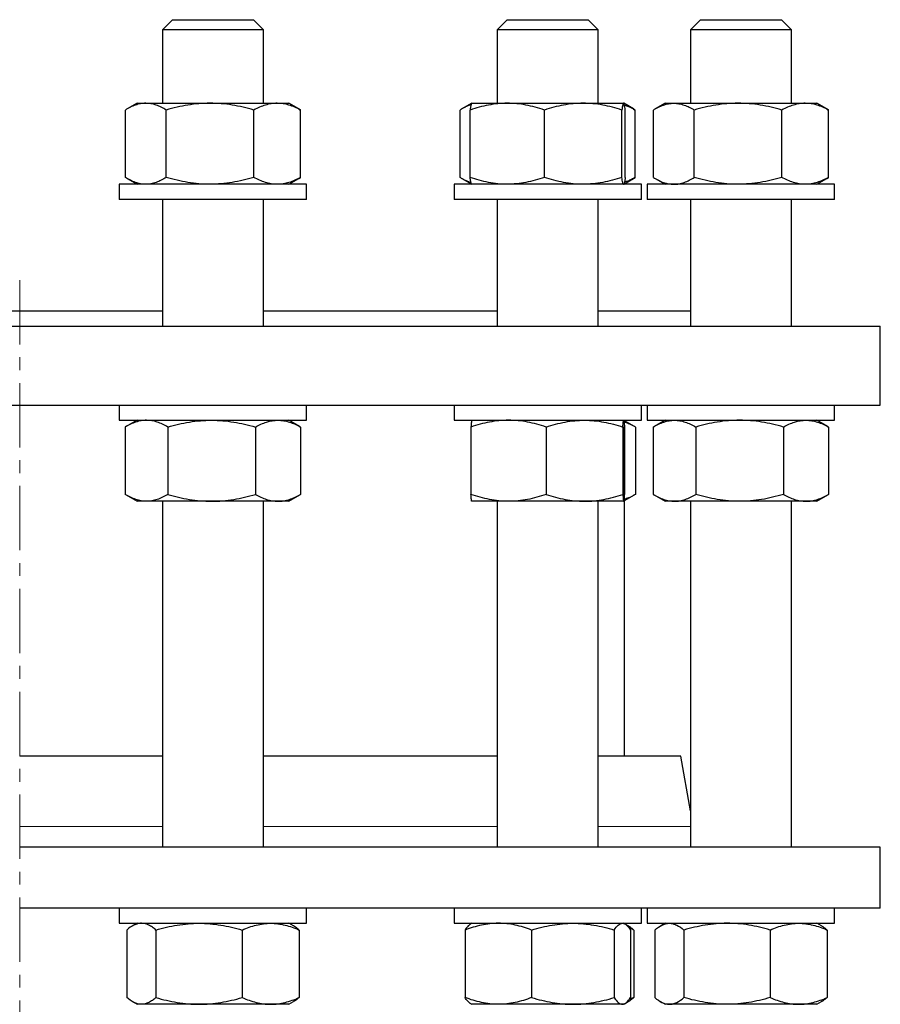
# Model space of a CAD drawing. Header units: millimetres. Extents: x 16 to 817, y 38 to 823.
# Tile 4 of 9: x 199 to 369, y 203 to 398. Entities that reach past the tile are written whole.
import ezdxf

# ---------------------------------------------------------------- set-up
doc = ezdxf.new("R2010")
doc.units = ezdxf.units.MM
doc.linetypes.add('CENTERX2', pattern=[20.32, 12.7, -2.54, 2.54, -2.54])
doc.layers.add('FORMAT', color=7, linetype='Continuous')

msp = doc.modelspace()

# ---------------------------------------------------------------- linework, layer by layer
at = {"color": 7, "linetype": 'Continuous', "lineweight": 25}
for p, q in [((228.83, 397.65), (226.83, 395.65)), ((228.83, 397.65), (240.72, 397.65)), ((240.72, 397.65), (244.83, 397.65)), ((246.83, 395.65), (244.83, 397.65)), ((294.95, 397.65), (292.95, 395.65)), ((294.95, 397.65), (309.82, 397.65)), ((309.82, 397.65), (310.95, 397.65)), ((312.95, 395.65), (310.95, 397.65)), ((333.13, 397.65), (331.13, 395.65)), ((333.13, 397.65), (349.12, 397.65)), ((349.12, 397.65), (349.13, 397.65)), ((351.13, 395.65), (349.13, 397.65)), ((226.83, 395.65), (226.83, 381.15)), ((241.7, 395.65), (226.83, 395.65)), ((246.83, 395.65), (241.7, 395.65)), ((246.83, 381.15), (246.83, 395.65)), ((292.95, 395.65), (292.95, 381.15)), ((311.53, 395.65), (292.95, 395.65)), ((312.95, 395.65), (311.53, 395.65)), ((312.95, 381.15), (312.95, 395.65)), ((331.13, 395.65), (331.13, 381.15)), ((351.13, 395.65), (331.13, 395.65)), ((351.13, 381.15), (351.13, 395.65)), ((221.83, 381.15), (219.86, 380.02)), ((221.83, 381.15), (223.56, 381.15)), ((223.56, 381.15), (236.26, 381.15)), ((236.26, 381.15), (249.52, 381.15)), ((249.52, 381.15), (251.83, 381.15)), ((253.79, 380.02), (251.83, 381.15)), ((287.94, 381.14), (285.99, 380.02)), ((287.95, 381.15), (287.94, 381.14)), ((287.95, 381.15), (294.96, 381.15)), ((294.96, 381.15), (309.95, 381.15)), ((309.95, 381.15), (317.94, 381.15)), ((317.94, 381.15), (317.95, 381.15)), ((317.97, 381.14), (317.95, 381.15)), ((319.91, 380.02), (317.97, 381.14)), ((326.13, 381.15), (324.16, 380.02)), ((326.13, 381.15), (327.86, 381.15)), ((327.86, 381.15), (340.55, 381.15)), ((340.55, 381.15), (353.82, 381.15)), ((353.82, 381.15), (356.13, 381.15)), ((358.09, 380.02), (356.13, 381.15)), ((219.52, 366.49), (219.52, 379.81)), ((227.6, 366.49), (227.6, 379.81)), ((244.91, 366.49), (244.91, 379.81)), ((253.79, 380.01), (254.13, 379.81)), ((254.13, 366.49), (254.13, 379.81)), ((285.64, 366.49), (285.64, 379.81)), ((287.63, 366.49), (287.63, 379.81)), ((302.29, 366.49), (302.29, 379.81)), ((317.61, 366.49), (317.61, 379.81)), ((318.27, 366.49), (318.27, 379.81)), ((319.91, 380.01), (320.26, 379.81)), ((320.26, 366.49), (320.26, 379.81)), ((323.82, 366.49), (323.82, 379.81)), ((331.9, 366.49), (331.9, 379.81)), ((349.21, 366.49), (349.21, 379.81)), ((358.09, 380.01), (358.43, 379.81)), ((358.43, 366.49), (358.43, 379.81)), ((219.86, 366.28), (221.83, 365.15)), ((251.83, 365.15), (253.79, 366.28)), ((253.79, 366.29), (254.13, 366.49)), ((285.99, 366.28), (287.94, 365.16)), ((317.97, 365.16), (319.91, 366.28)), ((319.91, 366.29), (320.26, 366.49)), ((324.16, 366.28), (326.13, 365.15)), ((356.13, 365.15), (358.09, 366.28)), ((358.09, 366.29), (358.43, 366.49)), ((218.33, 365.15), (218.33, 362.15)), ((252.85, 365.15), (218.33, 365.15)), ((255.33, 365.15), (252.85, 365.15)), ((255.33, 362.15), (255.33, 365.15)), ((284.45, 365.15), (284.45, 362.15)), ((321.45, 365.15), (284.45, 365.15)), ((287.94, 365.16), (287.95, 365.15)), ((317.95, 365.15), (317.97, 365.16)), ((321.45, 362.15), (321.45, 365.15)), ((322.63, 365.15), (322.63, 362.15)), ((359.63, 365.15), (322.63, 365.15)), ((359.63, 362.15), (359.63, 365.15)), ((252.85, 362.15), (218.33, 362.15)), ((226.83, 362.15), (226.83, 337.15)), ((246.83, 337.15), (246.83, 362.15)), ((255.33, 362.15), (252.85, 362.15)), ((321.45, 362.15), (284.45, 362.15)), ((292.95, 362.15), (292.95, 337.15)), ((312.95, 337.15), (312.95, 362.15)), ((359.63, 362.15), (322.63, 362.15)), ((331.13, 362.15), (331.13, 337.15)), ((351.13, 337.15), (351.13, 362.15)), ((170.48, 340.15), (226.83, 340.15)), ((246.83, 340.15), (292.95, 340.15)), ((312.95, 340.15), (331.13, 340.15)), ((28.65, 337.15), (368.65, 337.15)), ((368.65, 321.55), (368.65, 337.15)), ((28.65, 321.55), (368.65, 321.55)), ((218.33, 321.55), (218.33, 318.55)), ((255.33, 318.55), (255.33, 321.55)), ((284.45, 321.55), (284.45, 318.55)), ((321.45, 318.55), (321.45, 321.55)), ((322.63, 321.55), (322.63, 318.55)), ((359.63, 318.55), (359.63, 321.55)), ((218.33, 318.55), (222.16, 318.55)), ((219.51, 317.21), (219.51, 303.89)), ((221.83, 318.55), (219.68, 317.31)), ((222.16, 318.55), (255.33, 318.55)), ((227.89, 317.21), (227.89, 303.89)), ((245.21, 317.21), (245.21, 303.89)), ((253.97, 317.31), (251.83, 318.55)), ((254.14, 317.21), (253.97, 317.31)), ((254.14, 317.21), (254.14, 303.89)), ((284.45, 318.55), (295.89, 318.55)), ((287.79, 317.21), (287.79, 303.89)), ((295.89, 318.55), (321.45, 318.55)), ((302.63, 317.21), (302.63, 303.89)), ((317.79, 317.21), (317.79, 303.89)), ((318.11, 317.21), (318.11, 303.89)), ((318.15, 252.21), (318.15, 318.55)), ((320.09, 317.31), (318.15, 318.43)), ((320.27, 317.21), (320.09, 317.31)), ((320.27, 317.21), (320.27, 303.89)), ((322.63, 318.55), (343.56, 318.55)), ((323.81, 317.21), (323.81, 303.89)), ((326.13, 318.55), (323.98, 317.31)), ((332.19, 317.21), (332.19, 303.89)), ((343.56, 318.55), (359.63, 318.55)), ((349.51, 317.21), (349.51, 303.89)), ((358.27, 317.31), (356.13, 318.55)), ((358.44, 317.21), (358.26, 317.31)), ((358.44, 317.21), (358.44, 303.89)), ((219.68, 303.79), (221.83, 302.55)), ((251.83, 302.55), (253.97, 303.79)), ((254.14, 303.89), (253.97, 303.79)), ((318.15, 302.67), (320.09, 303.79)), ((320.27, 303.89), (320.09, 303.79)), ((323.98, 303.79), (326.13, 302.55)), ((356.13, 302.55), (358.27, 303.79)), ((358.44, 303.89), (358.26, 303.79)), ((223.7, 302.55), (221.83, 302.55)), ((236.55, 302.55), (223.7, 302.55)), ((226.83, 302.55), (226.83, 234.21)), ((249.68, 302.55), (236.55, 302.55)), ((246.83, 234.21), (246.83, 302.55)), ((251.83, 302.55), (249.68, 302.55)), ((295.21, 302.55), (287.95, 302.55)), ((292.95, 302.55), (292.95, 234.21)), ((310.21, 302.55), (295.21, 302.55)), ((317.95, 302.55), (310.21, 302.55)), ((312.95, 234.21), (312.95, 302.55)), ((328, 302.55), (326.13, 302.55)), ((340.85, 302.55), (328, 302.55)), ((331.13, 302.55), (331.13, 234.21)), ((353.97, 302.55), (340.85, 302.55)), ((351.13, 234.21), (351.13, 302.55)), ((356.13, 302.55), (353.97, 302.55)), ((226.83, 252.21), (198.65, 252.21)), ((292.95, 252.21), (246.83, 252.21)), ((329.23, 252.21), (312.95, 252.21)), ((331.13, 241.44), (329.23, 252.21)), ((368.65, 234.21), (198.65, 234.21)), ((368.65, 222.21), (368.65, 234.21)), ((368.65, 222.21), (198.65, 222.21)), ((218.33, 222.21), (218.33, 219.21)), ((255.33, 219.21), (255.33, 222.21)), ((284.45, 222.21), (284.45, 219.21)), ((321.45, 219.21), (321.45, 222.21)), ((322.63, 222.21), (322.63, 219.21)), ((359.63, 219.21), (359.63, 222.21)), ((218.33, 219.21), (222.16, 219.21)), ((219.8, 217.87), (219.8, 204.55)), ((221.83, 219.21), (220.92, 218.69)), ((222.16, 219.21), (255.33, 219.21)), ((225.57, 217.87), (225.57, 204.55)), ((242.6, 217.87), (242.6, 204.55)), ((252.74, 218.68), (251.83, 219.21)), ((253.86, 217.87), (253.86, 204.55)), ((284.45, 219.21), (295.89, 219.21)), ((286.62, 217.87), (286.62, 204.55)), ((287.95, 219.21), (287.69, 219.06)), ((295.89, 219.21), (321.45, 219.21)), ((299.78, 217.87), (299.78, 204.55)), ((316.11, 217.87), (316.11, 204.55)), ((318.21, 219.06), (317.95, 219.21)), ((318.86, 218.68), (318.26, 219.03)), ((319.28, 217.87), (319.28, 204.55)), ((319.98, 217.87), (319.98, 204.55)), ((322.63, 219.21), (343.56, 219.21)), ((324.1, 217.87), (324.1, 204.55)), ((326.13, 219.21), (325.21, 218.68)), ((329.87, 217.87), (329.87, 204.55)), ((343.56, 219.21), (359.63, 219.21)), ((346.9, 217.87), (346.9, 204.55)), ((357.04, 218.68), (356.13, 219.21)), ((358.15, 217.87), (358.15, 204.55)), ((220.92, 203.74), (221.83, 203.21)), ((222.68, 203.21), (221.83, 203.21)), ((234.08, 203.21), (222.68, 203.21)), ((248.23, 203.21), (234.08, 203.21)), ((251.83, 203.21), (248.23, 203.21)), ((251.83, 203.21), (252.74, 203.74)), ((287.69, 203.36), (287.95, 203.21)), ((293.2, 203.21), (287.95, 203.21)), ((307.95, 203.21), (293.2, 203.21)), ((317.7, 203.21), (307.95, 203.21)), ((317.95, 203.21), (317.7, 203.21)), ((317.95, 203.21), (318.21, 203.36)), ((318.26, 203.39), (318.86, 203.74)), ((325.21, 203.74), (326.13, 203.21)), ((326.98, 203.21), (326.13, 203.21)), ((338.38, 203.21), (326.98, 203.21)), ((352.53, 203.21), (338.38, 203.21)), ((356.13, 203.21), (352.53, 203.21)), ((356.13, 203.21), (357.04, 203.74))]:
    msp.add_line(p, q, dxfattribs=at)
at = {"color": 8, "linetype": 'Continuous', "lineweight": 18}
for p, q in [((198.65, 238.34), (226.83, 238.34)), ((246.83, 238.34), (292.95, 238.34)), ((312.95, 238.34), (331.13, 238.34))]:
    msp.add_line(p, q, dxfattribs=at)
at = {"color": 7, "linetype": 'Continuous', "lineweight": 25}
for points, knots in [([(223.56, 381.15), (223.22, 381.15), (222.87, 381.12), (222.19, 380.99), (221.85, 380.9), (220.84, 380.55), (220.18, 380.22), (219.52, 379.81)], [0, 0, 0, 0, 0.25, 0.25, 0.5, 0.5, 1, 1, 1, 1]), ([(227.6, 379.81), (226.94, 380.22), (226.28, 380.56), (224.93, 381.02), (224.25, 381.15), (223.56, 381.15)], [0, 0, 0, 0, 0.5, 0.5, 1, 1, 1, 1]), ([(236.26, 381.15), (235.52, 381.15), (234.78, 381.12), (233.32, 380.99), (232.6, 380.9), (230.44, 380.55), (229.01, 380.22), (227.6, 379.81)], [0, 0, 0, 0, 0.25, 0.25, 0.5, 0.5, 1, 1, 1, 1]), ([(244.91, 379.81), (243.49, 380.22), (242.07, 380.56), (239.19, 381.02), (237.73, 381.15), (236.26, 381.15)], [0, 0, 0, 0, 0.5, 0.5, 1, 1, 1, 1]), ([(249.52, 381.15), (249.13, 381.15), (248.74, 381.12), (247.96, 380.99), (247.57, 380.9), (246.41, 380.55), (245.66, 380.21), (244.91, 379.81)], [0, 0, 0, 0, 0.25, 0.25, 0.5, 0.5, 1, 1, 1, 1]), ([(254.13, 379.81), (253.76, 380.01), (253.38, 380.2), (252.62, 380.53), (252.23, 380.67), (251.08, 381.02), (250.3, 381.15), (249.52, 381.15)], [0, 0, 0, 0, 0.25, 0.25, 0.5, 0.5, 1, 1, 1, 1]), ([(294.96, 381.15), (294.34, 381.15), (293.71, 381.12), (292.48, 380.99), (291.86, 380.9), (290.03, 380.55), (288.83, 380.22), (287.63, 379.81)], [0, 0, 0, 0, 0.25, 0.25, 0.5, 0.5, 1, 1, 1, 1]), ([(287.94, 381.14), (287.93, 381.13), (287.91, 381.12), (287.87, 381.04), (287.81, 380.87), (287.75, 380.59), (287.69, 380.24), (287.65, 379.95), (287.63, 379.81)], [0, 0, 0, 0, 0.073929, 0.217593, 0.41222, 0.606866, 0.803424, 1, 1, 1, 1]), ([(302.29, 379.81), (301.09, 380.22), (299.88, 380.56), (297.44, 381.02), (296.21, 381.15), (294.96, 381.15)], [0, 0, 0, 0, 0.5, 0.5, 1, 1, 1, 1]), ([(309.95, 381.15), (309.3, 381.15), (308.65, 381.12), (307.36, 380.99), (306.71, 380.9), (304.8, 380.55), (303.54, 380.22), (302.29, 379.81)], [0, 0, 0, 0, 0.25, 0.25, 0.5, 0.5, 1, 1, 1, 1]), ([(317.61, 379.81), (316.36, 380.22), (315.09, 380.56), (312.54, 381.02), (311.25, 381.15), (309.95, 381.15)], [0, 0, 0, 0, 0.5, 0.5, 1, 1, 1, 1]), ([(317.94, 381.15), (317.91, 381.15), (317.88, 381.12), (317.83, 380.99), (317.8, 380.9), (317.72, 380.55), (317.66, 380.21), (317.61, 379.81)], [0, 0, 0, 0, 0.25, 0.25, 0.5, 0.5, 1, 1, 1, 1]), ([(318.27, 379.81), (318.24, 380.01), (318.21, 380.2), (318.16, 380.53), (318.13, 380.67), (318.05, 381.02), (317.99, 381.15), (317.94, 381.15)], [0, 0, 0, 0, 0.25, 0.25, 0.5, 0.5, 1, 1, 1, 1]), ([(323.82, 379.81), (324.15, 380.01), (324.48, 380.2), (325.15, 380.53), (325.49, 380.67), (326.5, 381.02), (327.18, 381.15), (327.86, 381.15)], [0, 0, 0, 0, 0.25, 0.25, 0.5, 0.5, 1, 1, 1, 1]), ([(327.86, 381.15), (328.2, 381.15), (328.54, 381.12), (329.23, 380.99), (329.57, 380.9), (330.59, 380.55), (331.25, 380.21), (331.9, 379.81)], [0, 0, 0, 0, 0.25, 0.25, 0.5, 0.5, 1, 1, 1, 1]), ([(340.55, 381.15), (339.82, 381.15), (339.08, 381.12), (337.62, 380.99), (336.9, 380.9), (334.74, 380.55), (333.31, 380.22), (331.9, 379.81)], [0, 0, 0, 0, 0.25, 0.25, 0.5, 0.5, 1, 1, 1, 1]), ([(349.21, 379.81), (347.79, 380.22), (346.37, 380.56), (343.49, 381.02), (342.03, 381.15), (340.55, 381.15)], [0, 0, 0, 0, 0.5, 0.5, 1, 1, 1, 1]), ([(353.82, 381.15), (353.43, 381.15), (353.04, 381.12), (352.26, 380.99), (351.87, 380.9), (350.72, 380.55), (349.96, 380.22), (349.21, 379.81)], [0, 0, 0, 0, 0.25, 0.25, 0.5, 0.5, 1, 1, 1, 1]), ([(358.43, 379.81), (357.68, 380.22), (356.92, 380.56), (355.38, 381.02), (354.61, 381.15), (353.82, 381.15)], [0, 0, 0, 0, 0.5, 0.5, 1, 1, 1, 1]), ([(287.81, 380.84), (287.71, 380.81), (287.4, 380.71), (286.88, 380.49), (286.26, 380.18), (285.85, 379.93), (285.64, 379.81)], [0, 0, 0, 0, 0.132309, 0.421476, 0.710775, 1, 1, 1, 1]), ([(320.26, 379.81), (320.01, 379.94), (319.51, 380.2), (318.8, 380.51), (318.33, 380.67), (318.11, 380.74)], [0, 0, 0, 0, 0.351318, 0.702736, 1, 1, 1, 1]), ([(223.56, 365.15), (223.22, 365.15), (222.87, 365.18), (222.19, 365.3), (221.85, 365.39), (220.84, 365.74), (220.18, 366.08), (219.52, 366.49)], [0, 0, 0, 0, 0.25, 0.25, 0.5, 0.5, 1, 1, 1, 1]), ([(227.6, 366.49), (226.94, 366.08), (226.28, 365.74), (224.93, 365.28), (224.25, 365.15), (223.56, 365.15)], [0, 0, 0, 0, 0.5, 0.5, 1, 1, 1, 1]), ([(236.26, 365.15), (235.52, 365.15), (234.78, 365.18), (233.32, 365.3), (232.6, 365.39), (230.44, 365.74), (229.01, 366.08), (227.6, 366.49)], [0, 0, 0, 0, 0.25, 0.25, 0.5, 0.5, 1, 1, 1, 1]), ([(244.91, 366.49), (243.49, 366.08), (242.07, 365.74), (239.19, 365.28), (237.73, 365.15), (236.26, 365.15)], [0, 0, 0, 0, 0.5, 0.5, 1, 1, 1, 1]), ([(249.52, 365.15), (249.13, 365.15), (248.74, 365.18), (247.96, 365.3), (247.57, 365.4), (246.41, 365.75), (245.66, 366.08), (244.91, 366.49)], [0, 0, 0, 0, 0.25, 0.25, 0.5, 0.5, 1, 1, 1, 1]), ([(254.13, 366.49), (253.76, 366.29), (253.38, 366.1), (252.62, 365.77), (252.23, 365.62), (251.08, 365.27), (250.3, 365.15), (249.52, 365.15)], [0, 0, 0, 0, 0.25, 0.25, 0.5, 0.5, 1, 1, 1, 1]), ([(287.81, 365.46), (287.71, 365.49), (287.4, 365.59), (286.88, 365.81), (286.26, 366.12), (285.85, 366.37), (285.64, 366.49)], [0, 0, 0, 0, 0.132309, 0.421476, 0.710775, 1, 1, 1, 1]), ([(294.96, 365.15), (294.34, 365.15), (293.71, 365.18), (292.48, 365.3), (291.86, 365.39), (290.03, 365.74), (288.83, 366.08), (287.63, 366.49)], [0, 0, 0, 0, 0.25, 0.25, 0.5, 0.5, 1, 1, 1, 1]), ([(287.94, 365.16), (287.93, 365.17), (287.91, 365.17), (287.87, 365.26), (287.81, 365.43), (287.75, 365.71), (287.69, 366.06), (287.65, 366.34), (287.63, 366.49)], [0, 0, 0, 0, 0.073929, 0.217593, 0.41222, 0.606866, 0.803424, 1, 1, 1, 1]), ([(302.29, 366.49), (301.09, 366.08), (299.88, 365.74), (297.44, 365.28), (296.21, 365.15), (294.96, 365.15)], [0, 0, 0, 0, 0.5, 0.5, 1, 1, 1, 1]), ([(309.95, 365.15), (309.3, 365.15), (308.65, 365.18), (307.36, 365.3), (306.71, 365.39), (304.8, 365.74), (303.54, 366.08), (302.29, 366.49)], [0, 0, 0, 0, 0.25, 0.25, 0.5, 0.5, 1, 1, 1, 1]), ([(317.61, 366.49), (316.36, 366.08), (315.09, 365.74), (312.54, 365.28), (311.25, 365.15), (309.95, 365.15)], [0, 0, 0, 0, 0.5, 0.5, 1, 1, 1, 1]), ([(317.94, 365.15), (317.91, 365.15), (317.88, 365.18), (317.83, 365.3), (317.8, 365.4), (317.72, 365.75), (317.66, 366.08), (317.61, 366.49)], [0, 0, 0, 0, 0.25, 0.25, 0.5, 0.5, 1, 1, 1, 1]), ([(318.27, 366.49), (318.25, 366.39), (318.23, 366.18), (318.18, 365.88), (318.12, 365.58), (318.06, 365.34), (318.02, 365.21), (317.99, 365.19), (317.98, 365.19)], [0, 0, 0, 0, 0.1478502, 0.2958129, 0.5081138, 0.7203925, 0.9352976, 1, 1, 1, 1]), ([(320.26, 366.49), (320.01, 366.36), (319.51, 366.1), (318.8, 365.79), (318.33, 365.63), (318.11, 365.56)], [0, 0, 0, 0, 0.351318, 0.702736, 1, 1, 1, 1]), ([(323.82, 366.49), (324.15, 366.29), (324.48, 366.1), (325.15, 365.77), (325.49, 365.62), (326.5, 365.27), (327.18, 365.15), (327.86, 365.15)], [0, 0, 0, 0, 0.25, 0.25, 0.5, 0.5, 1, 1, 1, 1]), ([(327.86, 365.15), (328.2, 365.15), (328.54, 365.18), (329.23, 365.3), (329.57, 365.4), (330.59, 365.75), (331.25, 366.08), (331.9, 366.49)], [0, 0, 0, 0, 0.25, 0.25, 0.5, 0.5, 1, 1, 1, 1]), ([(340.55, 365.15), (339.82, 365.15), (339.08, 365.18), (337.62, 365.3), (336.9, 365.39), (334.74, 365.74), (333.31, 366.08), (331.9, 366.49)], [0, 0, 0, 0, 0.25, 0.25, 0.5, 0.5, 1, 1, 1, 1]), ([(349.21, 366.49), (347.79, 366.08), (346.37, 365.74), (343.49, 365.28), (342.03, 365.15), (340.55, 365.15)], [0, 0, 0, 0, 0.5, 0.5, 1, 1, 1, 1]), ([(353.82, 365.15), (353.43, 365.15), (353.04, 365.18), (352.26, 365.3), (351.87, 365.39), (350.72, 365.74), (349.96, 366.08), (349.21, 366.49)], [0, 0, 0, 0, 0.25, 0.25, 0.5, 0.5, 1, 1, 1, 1]), ([(358.43, 366.49), (357.68, 366.08), (356.92, 365.74), (355.38, 365.28), (354.61, 365.15), (353.82, 365.15)], [0, 0, 0, 0, 0.5, 0.5, 1, 1, 1, 1]), ([(223.7, 318.55), (223.35, 318.55), (222.99, 318.52), (222.28, 318.39), (221.92, 318.3), (220.87, 317.95), (220.19, 317.61), (219.51, 317.21)], [0, 0, 0, 0, 0.25, 0.25, 0.5, 0.5, 1, 1, 1, 1]), ([(227.89, 317.21), (227.55, 317.41), (227.2, 317.6), (226.51, 317.93), (226.16, 318.07), (225.11, 318.42), (224.41, 318.55), (223.7, 318.55)], [0, 0, 0, 0, 0.25, 0.25, 0.5, 0.5, 1, 1, 1, 1]), ([(227.89, 317.21), (229.31, 317.62), (230.73, 317.96), (233.62, 318.42), (235.07, 318.55), (236.55, 318.55)], [0, 0, 0, 0, 0.5, 0.5, 1, 1, 1, 1]), ([(236.55, 318.55), (237.28, 318.55), (238.02, 318.52), (239.48, 318.39), (240.21, 318.3), (242.37, 317.95), (243.79, 317.62), (245.21, 317.21)], [0, 0, 0, 0, 0.25, 0.25, 0.5, 0.5, 1, 1, 1, 1]), ([(245.21, 317.21), (245.94, 317.62), (246.67, 317.96), (248.16, 318.42), (248.91, 318.55), (249.68, 318.55)], [0, 0, 0, 0, 0.5, 0.5, 1, 1, 1, 1]), ([(249.68, 318.55), (250.05, 318.55), (250.44, 318.52), (251.19, 318.39), (251.56, 318.3), (252.68, 317.95), (253.42, 317.62), (254.14, 317.21)], [0, 0, 0, 0, 0.25, 0.25, 0.5, 0.5, 1, 1, 1, 1]), ([(295.21, 318.55), (294.58, 318.55), (293.95, 318.52), (292.69, 318.39), (292.06, 318.3), (290.21, 317.95), (288.99, 317.61), (287.79, 317.21)], [0, 0, 0, 0, 0.25, 0.25, 0.5, 0.5, 1, 1, 1, 1]), ([(287.95, 318.55), (287.94, 318.55), (287.92, 318.52), (287.9, 318.39), (287.88, 318.3), (287.84, 317.95), (287.82, 317.62), (287.79, 317.21)], [0, 0, 0, 0, 0.25, 0.25, 0.5, 0.5, 1, 1, 1, 1]), ([(302.63, 317.21), (302.02, 317.41), (301.42, 317.6), (300.18, 317.93), (299.57, 318.07), (297.71, 318.42), (296.46, 318.55), (295.21, 318.55)], [0, 0, 0, 0, 0.25, 0.25, 0.5, 0.5, 1, 1, 1, 1]), ([(302.63, 317.21), (303.87, 317.62), (305.12, 317.96), (307.64, 318.42), (308.92, 318.55), (310.21, 318.55)], [0, 0, 0, 0, 0.5, 0.5, 1, 1, 1, 1]), ([(310.21, 318.55), (310.85, 318.55), (311.5, 318.52), (312.77, 318.39), (313.41, 318.3), (315.3, 317.95), (316.55, 317.62), (317.79, 317.21)], [0, 0, 0, 0, 0.25, 0.25, 0.5, 0.5, 1, 1, 1, 1]), ([(317.79, 317.21), (317.81, 317.62), (317.84, 317.96), (317.89, 318.42), (317.92, 318.55), (317.95, 318.55)], [0, 0, 0, 0, 0.5, 0.5, 1, 1, 1, 1]), ([(317.95, 318.55), (317.96, 318.55), (317.97, 318.52), (318, 318.39), (318.01, 318.3), (318.05, 317.95), (318.08, 317.62), (318.11, 317.21)], [0, 0, 0, 0, 0.25, 0.25, 0.5, 0.5, 1, 1, 1, 1]), ([(320.27, 317.21), (320.08, 317.31), (319.71, 317.52), (319.06, 317.82), (318.54, 318.04), (318.21, 318.13), (318.15, 318.15)], [0, 0, 0, 0, 0.268477, 0.537158, 0.922669, 1, 1, 1, 1]), ([(323.81, 317.21), (324.49, 317.62), (325.18, 317.96), (326.58, 318.42), (327.28, 318.55), (328, 318.55)], [0, 0, 0, 0, 0.5, 0.5, 1, 1, 1, 1]), ([(328, 318.55), (328.35, 318.55), (328.71, 318.52), (329.42, 318.39), (329.77, 318.3), (330.81, 317.95), (331.5, 317.62), (332.19, 317.21)], [0, 0, 0, 0, 0.25, 0.25, 0.5, 0.5, 1, 1, 1, 1]), ([(340.85, 318.55), (340.11, 318.55), (339.38, 318.52), (337.91, 318.39), (337.18, 318.3), (335.01, 317.95), (333.59, 317.61), (332.19, 317.21)], [0, 0, 0, 0, 0.25, 0.25, 0.5, 0.5, 1, 1, 1, 1]), ([(349.51, 317.21), (348.8, 317.41), (348.09, 317.6), (346.65, 317.93), (345.93, 318.07), (343.76, 318.42), (342.31, 318.55), (340.85, 318.55)], [0, 0, 0, 0, 0.25, 0.25, 0.5, 0.5, 1, 1, 1, 1]), ([(349.51, 317.21), (350.24, 317.62), (350.97, 317.96), (352.46, 318.42), (353.21, 318.55), (353.97, 318.55)], [0, 0, 0, 0, 0.5, 0.5, 1, 1, 1, 1]), ([(353.97, 318.55), (354.35, 318.55), (354.73, 318.52), (355.49, 318.39), (355.86, 318.3), (356.98, 317.95), (357.71, 317.62), (358.44, 317.21)], [0, 0, 0, 0, 0.25, 0.25, 0.5, 0.5, 1, 1, 1, 1]), ([(223.7, 302.55), (223.35, 302.55), (222.99, 302.58), (222.28, 302.7), (221.92, 302.8), (220.87, 303.15), (220.19, 303.48), (219.51, 303.89)], [0, 0, 0, 0, 0.25, 0.25, 0.5, 0.5, 1, 1, 1, 1]), ([(227.89, 303.89), (227.55, 303.69), (227.2, 303.5), (226.51, 303.17), (226.16, 303.02), (225.11, 302.67), (224.41, 302.55), (223.7, 302.55)], [0, 0, 0, 0, 0.25, 0.25, 0.5, 0.5, 1, 1, 1, 1]), ([(227.89, 303.89), (229.31, 303.48), (230.73, 303.14), (233.62, 302.68), (235.07, 302.55), (236.55, 302.55)], [0, 0, 0, 0, 0.5, 0.5, 1, 1, 1, 1]), ([(236.55, 302.55), (237.28, 302.55), (238.02, 302.58), (239.48, 302.7), (240.21, 302.79), (242.37, 303.14), (243.79, 303.48), (245.21, 303.89)], [0, 0, 0, 0, 0.25, 0.25, 0.5, 0.5, 1, 1, 1, 1]), ([(245.21, 303.89), (245.94, 303.48), (246.67, 303.14), (248.16, 302.68), (248.91, 302.55), (249.68, 302.55)], [0, 0, 0, 0, 0.5, 0.5, 1, 1, 1, 1]), ([(249.68, 302.55), (250.05, 302.55), (250.44, 302.58), (251.19, 302.7), (251.56, 302.79), (252.68, 303.14), (253.42, 303.48), (254.14, 303.89)], [0, 0, 0, 0, 0.25, 0.25, 0.5, 0.5, 1, 1, 1, 1]), ([(295.21, 302.55), (294.58, 302.55), (293.95, 302.58), (292.69, 302.7), (292.06, 302.8), (290.21, 303.15), (288.99, 303.48), (287.79, 303.89)], [0, 0, 0, 0, 0.25, 0.25, 0.5, 0.5, 1, 1, 1, 1]), ([(287.95, 302.55), (287.94, 302.55), (287.92, 302.58), (287.9, 302.7), (287.88, 302.79), (287.84, 303.14), (287.82, 303.48), (287.79, 303.89)], [0, 0, 0, 0, 0.25, 0.25, 0.5, 0.5, 1, 1, 1, 1]), ([(302.63, 303.89), (302.02, 303.69), (301.42, 303.5), (300.18, 303.17), (299.57, 303.02), (297.71, 302.67), (296.46, 302.55), (295.21, 302.55)], [0, 0, 0, 0, 0.25, 0.25, 0.5, 0.5, 1, 1, 1, 1]), ([(302.63, 303.89), (303.87, 303.48), (305.12, 303.14), (307.64, 302.68), (308.92, 302.55), (310.21, 302.55)], [0, 0, 0, 0, 0.5, 0.5, 1, 1, 1, 1]), ([(310.21, 302.55), (310.85, 302.55), (311.5, 302.58), (312.77, 302.7), (313.41, 302.79), (315.3, 303.14), (316.55, 303.48), (317.79, 303.89)], [0, 0, 0, 0, 0.25, 0.25, 0.5, 0.5, 1, 1, 1, 1]), ([(317.79, 303.89), (317.81, 303.48), (317.84, 303.14), (317.89, 302.68), (317.92, 302.55), (317.95, 302.55)], [0, 0, 0, 0, 0.5, 0.5, 1, 1, 1, 1]), ([(317.95, 302.55), (317.96, 302.55), (317.97, 302.58), (318, 302.7), (318.01, 302.79), (318.05, 303.14), (318.08, 303.48), (318.11, 303.89)], [0, 0, 0, 0, 0.25, 0.25, 0.5, 0.5, 1, 1, 1, 1]), ([(320.27, 303.89), (320.08, 303.79), (319.71, 303.58), (319.06, 303.28), (318.54, 303.06), (318.21, 302.96), (318.15, 302.95)], [0, 0, 0, 0, 0.268477, 0.537158, 0.922669, 1, 1, 1, 1]), ([(323.81, 303.89), (324.49, 303.48), (325.18, 303.14), (326.58, 302.68), (327.28, 302.55), (328, 302.55)], [0, 0, 0, 0, 0.5, 0.5, 1, 1, 1, 1]), ([(328, 302.55), (328.35, 302.55), (328.71, 302.58), (329.42, 302.7), (329.77, 302.79), (330.81, 303.14), (331.5, 303.48), (332.19, 303.89)], [0, 0, 0, 0, 0.25, 0.25, 0.5, 0.5, 1, 1, 1, 1]), ([(340.85, 302.55), (340.11, 302.55), (339.38, 302.58), (337.91, 302.7), (337.18, 302.8), (335.01, 303.15), (333.59, 303.48), (332.19, 303.89)], [0, 0, 0, 0, 0.25, 0.25, 0.5, 0.5, 1, 1, 1, 1]), ([(349.51, 303.89), (348.8, 303.69), (348.09, 303.5), (346.65, 303.17), (345.93, 303.02), (343.76, 302.67), (342.31, 302.55), (340.85, 302.55)], [0, 0, 0, 0, 0.25, 0.25, 0.5, 0.5, 1, 1, 1, 1]), ([(349.51, 303.89), (350.24, 303.48), (350.97, 303.14), (352.46, 302.68), (353.21, 302.55), (353.97, 302.55)], [0, 0, 0, 0, 0.5, 0.5, 1, 1, 1, 1]), ([(353.97, 302.55), (354.35, 302.55), (354.73, 302.58), (355.49, 302.7), (355.86, 302.79), (356.98, 303.14), (357.71, 303.48), (358.44, 303.89)], [0, 0, 0, 0, 0.25, 0.25, 0.5, 0.5, 1, 1, 1, 1]), ([(331.13, 234.21), (331.13, 234.21), (331.12, 234.21), (331.13, 234.21), (331.13, 234.21)], [0, 0, 0, 0, 0.165303, 1, 1, 1, 1]), ([(222.68, 219.21), (222.44, 219.21), (222.2, 219.18), (221.7, 219.06), (221.46, 218.96), (220.74, 218.61), (220.26, 218.28), (219.8, 217.87)], [0, 0, 0, 0, 0.25, 0.25, 0.5, 0.5, 1, 1, 1, 1]), ([(225.57, 217.87), (225.34, 218.07), (225.1, 218.26), (224.62, 218.59), (224.38, 218.74), (223.66, 219.09), (223.17, 219.21), (222.68, 219.21)], [0, 0, 0, 0, 0.25, 0.25, 0.5, 0.5, 1, 1, 1, 1]), ([(225.57, 217.87), (226.96, 218.28), (228.37, 218.62), (231.2, 219.08), (232.63, 219.21), (234.08, 219.21)], [0, 0, 0, 0, 0.5, 0.5, 1, 1, 1, 1]), ([(234.08, 219.21), (234.81, 219.21), (235.53, 219.18), (236.97, 219.06), (237.68, 218.97), (239.81, 218.62), (241.21, 218.28), (242.6, 217.87)], [0, 0, 0, 0, 0.25, 0.25, 0.5, 0.5, 1, 1, 1, 1]), ([(242.6, 217.87), (243.52, 218.28), (244.45, 218.62), (246.32, 219.08), (247.27, 219.21), (248.23, 219.21)], [0, 0, 0, 0, 0.5, 0.5, 1, 1, 1, 1]), ([(248.23, 219.21), (248.7, 219.21), (249.18, 219.18), (250.13, 219.06), (250.61, 218.97), (252.01, 218.62), (252.94, 218.28), (253.86, 217.87)], [0, 0, 0, 0, 0.25, 0.25, 0.5, 0.5, 1, 1, 1, 1]), ([(253.86, 217.87), (253.73, 217.97), (253.49, 218.18), (253.12, 218.45), (252.87, 218.6), (252.74, 218.68)], [0, 0, 0, 0, 0.327047, 0.654342, 1, 1, 1, 1]), ([(293.2, 219.21), (292.64, 219.21), (292.09, 219.18), (290.97, 219.06), (290.41, 218.96), (288.76, 218.61), (287.68, 218.28), (286.62, 217.87)], [0, 0, 0, 0, 0.25, 0.25, 0.5, 0.5, 1, 1, 1, 1]), ([(287.69, 219.05), (287.66, 219.04), (287.55, 218.98), (287.35, 218.81), (287.11, 218.55), (286.86, 218.24), (286.7, 217.99), (286.62, 217.87)], [0, 0, 0, 0, 0.086998, 0.31216, 0.54139, 0.770724, 1, 1, 1, 1]), ([(299.78, 217.87), (299.25, 218.07), (298.71, 218.26), (297.61, 218.59), (297.07, 218.74), (295.42, 219.09), (294.31, 219.21), (293.2, 219.21)], [0, 0, 0, 0, 0.25, 0.25, 0.5, 0.5, 1, 1, 1, 1]), ([(299.78, 217.87), (301.12, 218.28), (302.46, 218.62), (305.18, 219.08), (306.56, 219.21), (307.95, 219.21)], [0, 0, 0, 0, 0.5, 0.5, 1, 1, 1, 1]), ([(307.95, 219.21), (308.64, 219.21), (309.34, 219.18), (310.71, 219.06), (311.4, 218.97), (313.44, 218.62), (314.78, 218.28), (316.11, 217.87)], [0, 0, 0, 0, 0.25, 0.25, 0.5, 0.5, 1, 1, 1, 1]), ([(316.11, 217.87), (316.37, 218.28), (316.63, 218.62), (317.16, 219.08), (317.43, 219.21), (317.7, 219.21)], [0, 0, 0, 0, 0.5, 0.5, 1, 1, 1, 1]), ([(317.7, 219.21), (317.83, 219.21), (317.97, 219.18), (318.23, 219.06), (318.37, 218.97), (318.76, 218.62), (319.02, 218.28), (319.28, 217.87)], [0, 0, 0, 0, 0.25, 0.25, 0.5, 0.5, 1, 1, 1, 1]), ([(319.98, 217.87), (319.82, 218), (319.51, 218.26), (319.14, 218.53), (318.92, 218.65), (318.86, 218.68)], [0, 0, 0, 0, 0.420098, 0.840316, 1, 1, 1, 1]), ([(319.98, 217.87), (319.74, 217.98), (319.42, 218.12), (319.1, 218.24), (319.01, 218.27)], [0, 0, 0, 0, 0.731599, 1, 1, 1, 1]), ([(324.1, 217.87), (324.57, 218.28), (325.04, 218.62), (326.01, 219.08), (326.49, 219.21), (326.98, 219.21)], [0, 0, 0, 0, 0.5, 0.5, 1, 1, 1, 1]), ([(326.98, 219.21), (327.23, 219.21), (327.47, 219.18), (327.96, 219.06), (328.2, 218.97), (328.92, 218.62), (329.4, 218.28), (329.87, 217.87)], [0, 0, 0, 0, 0.25, 0.25, 0.5, 0.5, 1, 1, 1, 1]), ([(338.38, 219.21), (337.66, 219.21), (336.94, 219.18), (335.49, 219.06), (334.77, 218.96), (332.64, 218.61), (331.25, 218.28), (329.87, 217.87)], [0, 0, 0, 0, 0.25, 0.25, 0.5, 0.5, 1, 1, 1, 1]), ([(346.9, 217.87), (346.2, 218.07), (345.51, 218.26), (344.09, 218.59), (343.38, 218.74), (341.25, 219.09), (339.82, 219.21), (338.38, 219.21)], [0, 0, 0, 0, 0.25, 0.25, 0.5, 0.5, 1, 1, 1, 1]), ([(346.9, 217.87), (347.82, 218.28), (348.75, 218.62), (350.62, 219.08), (351.57, 219.21), (352.53, 219.21)], [0, 0, 0, 0, 0.5, 0.5, 1, 1, 1, 1]), ([(352.53, 219.21), (353, 219.21), (353.48, 219.18), (354.43, 219.06), (354.9, 218.97), (356.31, 218.62), (357.24, 218.28), (358.15, 217.87)], [0, 0, 0, 0, 0.25, 0.25, 0.5, 0.5, 1, 1, 1, 1]), ([(358.15, 217.87), (358, 218), (357.69, 218.26), (357.31, 218.53), (357.09, 218.65), (357.03, 218.68)], [0, 0, 0, 0, 0.4200983, 0.8403156, 1, 1, 1, 1]), ([(222.68, 203.21), (222.44, 203.21), (222.2, 203.24), (221.7, 203.37), (221.46, 203.46), (220.74, 203.81), (220.26, 204.15), (219.8, 204.55)], [0, 0, 0, 0, 0.25, 0.25, 0.5, 0.5, 1, 1, 1, 1]), ([(225.57, 204.55), (225.34, 204.35), (225.1, 204.16), (224.62, 203.83), (224.38, 203.69), (223.66, 203.34), (223.17, 203.21), (222.68, 203.21)], [0, 0, 0, 0, 0.25, 0.25, 0.5, 0.5, 1, 1, 1, 1]), ([(225.57, 204.55), (226.96, 204.14), (228.37, 203.81), (231.2, 203.34), (232.63, 203.21), (234.08, 203.21)], [0, 0, 0, 0, 0.5, 0.5, 1, 1, 1, 1]), ([(234.08, 203.21), (234.81, 203.21), (235.53, 203.24), (236.97, 203.37), (237.68, 203.46), (239.81, 203.81), (241.21, 204.14), (242.6, 204.55)], [0, 0, 0, 0, 0.25, 0.25, 0.5, 0.5, 1, 1, 1, 1]), ([(242.6, 204.55), (243.52, 204.14), (244.45, 203.81), (246.32, 203.34), (247.27, 203.21), (248.23, 203.21)], [0, 0, 0, 0, 0.5, 0.5, 1, 1, 1, 1]), ([(248.23, 203.21), (248.7, 203.21), (249.18, 203.24), (250.13, 203.37), (250.61, 203.46), (252.01, 203.81), (252.94, 204.14), (253.86, 204.55)], [0, 0, 0, 0, 0.25, 0.25, 0.5, 0.5, 1, 1, 1, 1]), ([(253.86, 204.55), (253.73, 204.45), (253.49, 204.25), (253.12, 203.97), (252.87, 203.82), (252.74, 203.74)], [0, 0, 0, 0, 0.327047, 0.654342, 1, 1, 1, 1]), ([(293.2, 203.21), (292.64, 203.21), (292.09, 203.24), (290.97, 203.37), (290.41, 203.46), (288.76, 203.81), (287.68, 204.15), (286.62, 204.55)], [0, 0, 0, 0, 0.25, 0.25, 0.5, 0.5, 1, 1, 1, 1]), ([(287.69, 203.37), (287.66, 203.38), (287.55, 203.44), (287.35, 203.61), (287.11, 203.87), (286.86, 204.18), (286.7, 204.43), (286.62, 204.55)], [0, 0, 0, 0, 0.086998, 0.31216, 0.54139, 0.770724, 1, 1, 1, 1]), ([(299.78, 204.55), (299.25, 204.35), (298.71, 204.16), (297.61, 203.83), (297.07, 203.69), (295.42, 203.34), (294.31, 203.21), (293.2, 203.21)], [0, 0, 0, 0, 0.25, 0.25, 0.5, 0.5, 1, 1, 1, 1]), ([(299.78, 204.55), (301.12, 204.14), (302.46, 203.81), (305.18, 203.34), (306.56, 203.21), (307.95, 203.21)], [0, 0, 0, 0, 0.5, 0.5, 1, 1, 1, 1]), ([(307.95, 203.21), (308.64, 203.21), (309.34, 203.24), (310.71, 203.37), (311.4, 203.46), (313.44, 203.81), (314.78, 204.14), (316.11, 204.55)], [0, 0, 0, 0, 0.25, 0.25, 0.5, 0.5, 1, 1, 1, 1]), ([(316.11, 204.55), (316.37, 204.14), (316.63, 203.81), (317.16, 203.34), (317.43, 203.21), (317.7, 203.21)], [0, 0, 0, 0, 0.5, 0.5, 1, 1, 1, 1]), ([(317.7, 203.21), (317.83, 203.21), (317.97, 203.24), (318.23, 203.37), (318.37, 203.46), (318.76, 203.81), (319.02, 204.14), (319.28, 204.55)], [0, 0, 0, 0, 0.25, 0.25, 0.5, 0.5, 1, 1, 1, 1]), ([(319.98, 204.55), (319.82, 204.42), (319.51, 204.16), (319.14, 203.9), (318.92, 203.78), (318.86, 203.74)], [0, 0, 0, 0, 0.420098, 0.840316, 1, 1, 1, 1]), ([(319.98, 204.55), (319.74, 204.45), (319.42, 204.31), (319.1, 204.19), (319.01, 204.15)], [0, 0, 0, 0, 0.731599, 1, 1, 1, 1]), ([(324.1, 204.55), (324.57, 204.14), (325.04, 203.81), (326.01, 203.34), (326.49, 203.21), (326.98, 203.21)], [0, 0, 0, 0, 0.5, 0.5, 1, 1, 1, 1]), ([(326.98, 203.21), (327.23, 203.21), (327.47, 203.24), (327.96, 203.37), (328.2, 203.46), (328.92, 203.81), (329.4, 204.14), (329.87, 204.55)], [0, 0, 0, 0, 0.25, 0.25, 0.5, 0.5, 1, 1, 1, 1]), ([(338.38, 203.21), (337.66, 203.21), (336.94, 203.24), (335.49, 203.37), (334.77, 203.46), (332.64, 203.81), (331.25, 204.15), (329.87, 204.55)], [0, 0, 0, 0, 0.25, 0.25, 0.5, 0.5, 1, 1, 1, 1]), ([(346.9, 204.55), (346.2, 204.35), (345.51, 204.16), (344.09, 203.83), (343.38, 203.69), (341.25, 203.34), (339.82, 203.21), (338.38, 203.21)], [0, 0, 0, 0, 0.25, 0.25, 0.5, 0.5, 1, 1, 1, 1]), ([(346.9, 204.55), (347.82, 204.14), (348.75, 203.81), (350.62, 203.34), (351.57, 203.21), (352.53, 203.21)], [0, 0, 0, 0, 0.5, 0.5, 1, 1, 1, 1]), ([(352.53, 203.21), (353, 203.21), (353.48, 203.24), (354.43, 203.37), (354.9, 203.46), (356.31, 203.81), (357.24, 204.14), (358.15, 204.55)], [0, 0, 0, 0, 0.25, 0.25, 0.5, 0.5, 1, 1, 1, 1]), ([(358.15, 204.55), (358, 204.42), (357.69, 204.16), (357.31, 203.9), (357.09, 203.78), (357.03, 203.74)], [0, 0, 0, 0, 0.420098, 0.840316, 1, 1, 1, 1])]:
    msp.add_open_spline(points, degree=3, knots=knots, dxfattribs=at)
at = {"layer": 'FORMAT', "linetype": 'CENTERX2', "lineweight": 18}
msp.add_line((198.65, 89.68), (198.65, 346.92), dxfattribs=at)

doc.saveas('drawing.dxf')
